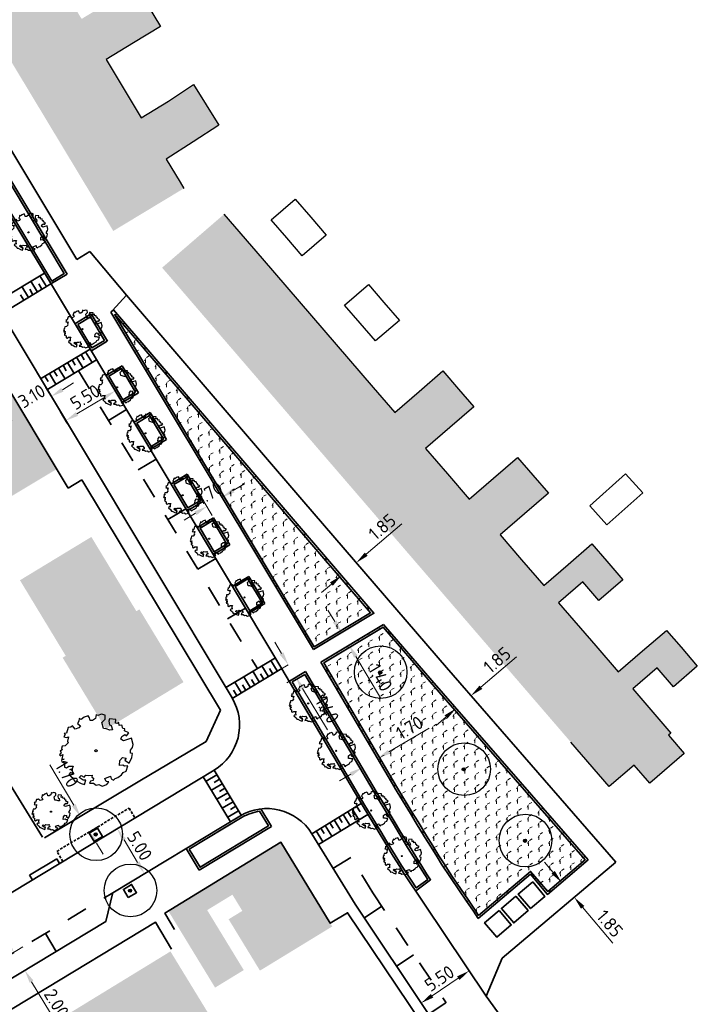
# Model space of a CAD drawing. Header units: metres. Extents: x 133800 to 134314, y 432795 to 433442.
# Tile 5 of 21: x 134230 to 134295, y 432885 to 432979. Entities that reach past the tile are written whole.
import ezdxf

# ---------------------------------------------------------------- set-up
doc = ezdxf.new("R2010")
doc.units = ezdxf.units.M
doc.linetypes.add('DASHED2', pattern=[0.375, 0.25, -0.125])
doc.linetypes.add('XX-HIDDEN', pattern=[4, 2, -2])
doc.layers.get('DEFPOINTS').update_dxf_attribs({"color": 201, "lineweight": 0})
for name, color, linetype in [('4101', 8, 'Continuous'), ('4102', 8, 'Continuous'), ('4111', 8, 'Continuous'), ('4114', 8, 'Continuous'), ('svp_beb_arc bebouwing', 253, 'Continuous')]:
    doc.layers.add(name, color=color, linetype=linetype)
for name, color, linetype, lineweight in [('B-WE-GR-BOOM-S', 90, 'Continuous', 25), ('N-XX-GR-BEPLANTING-A-200', 92, 'Continuous', 18), ('N-XX-GR-BOOM-S', 90, 'Continuous', 25), ('N-XX-GR-HAAG-G', 90, 'GR-HAAG1', 35), ('N-XX-VH-KANTOPSLUITING_ACHTERKANTBAND-G', 50, 'Continuous', 35), ('N-XX-VH-MATERIAALGRENS-G', 7, 'XX-HIDDEN', 35), ('X-XX-AL-M', 7, 'Continuous', 18)]:
    doc.layers.add(name, color=color, linetype=linetype, lineweight=lineweight)
doc.styles.add('NLCS-ISO-M500-T25', font='NLCS-ISO.ttf', dxfattribs={"height": 1.25})
doc.linetypes.add('GR-HAAG1', pattern='A,6,[176,NLCS.shx,S=0.125,R=0,X=0,Y=0],-2', length=8)
doc.dimstyles.new('NLCS-M500-T25-PIJL_L2_H1', dxfattribs={"dimscale": 0.5, "dimtxt": 2.5, "dimasz": 2.5, "dimexe": 2, "dimexo": 2, "dimgap": 0.7, "dimtad": 1, "dimzin": 0, "dimdsep": 46, "dimtxsty": 'NLCS-ISO-M500-T25', "dimcen": 2.5, "dimdle": 2, "dimclrd": 256, "dimclre": 256, "dimclrt": 7, "dimadec": 1, "dimazin": 0, "dimtfac": 1, "dimtdec": 3, "dimtofl": 0, "dimtmove": 0, "dimatfit": 3, "dimfxl": 2, "dimfxlon": 1, "dimtfillclr": 256, "dimtolj": 1, "dimtzin": 0, "dimlwd": -1, "dimlwe": -1, "dimarcsym": 0})
pattern_1 = [(30.5181216, (0, 0), (-0.0104419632, 1.1546531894), [0.288676, -0.866026]), (90.5181216, (0, 0), (-1.0051799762, 0.5682835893), [0.288676, -0.866026]), (240.5181216, (0, 0), (0.010441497, -1.1546531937), [0.25, -1.75])]

# ---------------------------------------------------------------- blocks, each defined once
blk = doc.blocks.new('*D49')
at = {"layer": 'DEFPOINTS', "color": 0, "transparency": 16777216}
for p in [(134228.227, 432888.973), (134230.982, 432888.299), (134229.26, 432887.26)]:
    blk.add_point(p, dxfattribs=at)
at = {"layer": 'X-XX-AL-M', "transparency": 16777216}
for p, q in [((134229.304, 432891.082), (134228.659, 432892.153)), ((134229.093, 432889.495), (134230.806, 432890.528)), ((134230.126, 432887.782), (134231.839, 432888.815)), ((134231.628, 432887.228), (134234.054, 432883.203))]:
    blk.add_line(p, q, dxfattribs=at)
for points in [[(134229.483, 432891.19), (134229.126, 432890.974), (134229.95, 432890.012)], [(134231.806, 432887.336), (134231.449, 432887.121), (134230.982, 432888.299)]]:
    blk.add_solid(points, dxfattribs=at)
at = {"layer": 'X-XX-AL-M', "color": 7, "transparency": 16777216, "insert": (134233.998, 432885.184), "char_height": 1.25, "attachment_point": 5, "rotation": 301.08305, "style": 'NLCS-ISO-M500-T25'}
blk.add_mtext('\\A1;2.00', dxfattribs=at)
blk = doc.blocks.new('*D51')
at = {"layer": 'DEFPOINTS', "color": 0, "transparency": 16777216}
for p in [(134237.348, 432900.31), (134242.352, 432897.488), (134239.929, 432896.028)]:
    blk.add_point(p, dxfattribs=at)
at = {"layer": 'X-XX-AL-M', "transparency": 16777216}
for p, q in [((134238.914, 432901.254), (134240.627, 432902.286)), ((134240.416, 432900.7), (134241.706, 432898.558)), ((134241.495, 432896.972), (134243.208, 432898.004))]:
    blk.add_line(p, q, dxfattribs=at)
for points in [[(134240.594, 432900.807), (134240.237, 432900.592), (134239.77, 432901.77)], [(134241.885, 432898.666), (134241.528, 432898.451), (134242.352, 432897.488)]]:
    blk.add_solid(points, dxfattribs=at)
at = {"layer": 'X-XX-AL-M', "color": 7, "transparency": 16777216, "insert": (134241.902, 432900.122), "char_height": 1.25, "attachment_point": 5, "rotation": 301.08321, "style": 'NLCS-ISO-M500-T25'}
blk.add_mtext('\\A1;5.00', dxfattribs=at)
blk = doc.blocks.new('SGR-BOOM_06')
at = {"linetype": 'Continuous', "flags": 128}
blk.add_lwpolyline([(2.7, 3.52), (2.53, 3.94), (2.2, 4.06), (1.94, 4.52), (1.27, 4.69), (0.86, 4.52), (1.11, 4.27), (1.06, 3.81), (0.23, 3.98), (0.35, 4.32), (0.18, 4.69), (-0.15, 4.61), (-0.49, 4.69), (-1.15, 4.65), (-1.49, 4.48), (-1.95, 4.57), (-2.54, 4.11), (-2.12, 3.9), (-1.99, 3.64), (-1.58, 3.44), (-1.99, 2.89), (-2.54, 2.77), (-2.92, 3.1), (-2.62, 3.22), (-2.87, 3.86), (-3.63, 3.43), (-4, 3.02), (-3.79, 2.85), (-4, 2.51), (-4.42, 2.35), (-4.72, 2.05), (-5.01, 1.21), (-3.88, 0.92), (-3.71, 0.54), (-4, 0.29), (-4.51, 0.29), (-4.6, 0.56), (-5.09, 0.38), (-4.76, -0.17), (-4.93, -0.38), (-4.72, -0.54), (-4.88, -1.01), (-4.53, -1.18), (-4.72, -1.55), (-4.42, -1.59), (-4.29, -1.71), (-4.62, -2.11), (-3.92, -2.68), (-3.67, -2.43), (-3.46, -1.97), (-3.63, -1.76), (-3.42, -1.17), (-3.12, -1.34), (-2.79, -1.76), (-2.5, -2.01), (-2.79, -2.81), (-3.42, -2.93), (-3.67, -3.39), (-3.33, -3.77), (-2.83, -3.9), (-2.77, -4.02), (-2.71, -4.15), (-2.33, -3.73), (-1.83, -3.73), (-1.57, -3.9), (-1.7, -4.27), (-1.7, -4.61), (-1.15, -4.74), (-0.61, -4.69), (-0.49, -4.94), (-0.23, -4.65), (0.1, -4.48), (-0.06, -4.01), (0.27, -3.9), (0.77, -4.02), (0.86, -4.61), (1.15, -4.57), (1.44, -4.74), (2.07, -4.23), (2.37, -4.36), (2.32, -4.15), (2.66, -3.98), (2.41, -3.73), (2.11, -3.64), (2.57, -3.23), (2.62, -2.98), (3.16, -2.85), (3.54, -3.06), (3.79, -2.81), (3.77, -2.63), (4.12, -2.63), (4.12, -2.39), (4.46, -2.26), (4.46, -2.05), (4.08, -2.05), (4.54, -1.59), (4.25, -1.42), (4.63, -1.55), (4.75, -1.26), (4.54, -0.92), (4.84, -0.46), (4.67, -0.25), (4.25, -0.25), (3.75, 0.08), (4.08, 0.29), (4.38, 0.84), (4.54, 0.59), (4.88, 0.71), (4.67, 1.43), (4.71, 1.89), (4.5, 1.97), (4.16, 2.64), (3.83, 3.01), (3.37, 2.6), (3.66, 2.43), (3.91, 1.8), (3.54, 1.72), (3.33, 2.14), (2.99, 2.05), (2.66, 2.31), (2.24, 2.51), (2.45, 2.68), (2.32, 2.93), (2.53, 3.18), (2.87, 3.06), (3.16, 3.23)], close=True, dxfattribs=at)
blk.add_circle((0, 0), 0.15)
blk = doc.blocks.new('SGR-BOOM_KROON-SO')
at = {"ltscale": 0.1}
h = blk.add_hatch(color=256, dxfattribs=at)
edge = h.paths.add_edge_path()
edge.add_arc((0, 0), 0.15, 0, 360)
for radius in [2.5, 0.045]:
    blk.add_circle((0.04, 0.02), radius)
blk.add_circle((0, 0), 0.15, dxfattribs=at)
blk = doc.blocks.new('*D61')
at = {"layer": 'DEFPOINTS', "color": 0, "transparency": 16777216}
for p in [(134256.039, 432917.344), (134256.746, 432916.136), (134256.76, 432916.144)]:
    blk.add_point(p, dxfattribs=at)
at = {"layer": 'X-XX-AL-M', "transparency": 16777216}
for p, q in [((134255.381, 432918.407), (134254.737, 432919.479)), ((134256.025, 432917.336), (134255.168, 432916.821)), ((134256.746, 432916.136), (134255.889, 432915.621)), ((134257.39, 432915.064), (134259.746, 432911.143))]:
    blk.add_line(p, q, dxfattribs=at)
for points in [[(134255.56, 432918.515), (134255.203, 432918.3), (134256.025, 432917.336)], [(134257.568, 432915.172), (134257.211, 432914.957), (134256.746, 432916.136)]]:
    blk.add_solid(points, dxfattribs=at)
at = {"layer": 'X-XX-AL-M', "color": 7, "transparency": 16777216, "insert": (134259.726, 432913.07), "char_height": 1.25, "attachment_point": 5, "rotation": 300.99928, "style": 'NLCS-ISO-M500-T25'}
blk.add_mtext('\\A1;1.40', dxfattribs=at)
blk = doc.blocks.new('*D62')
at = {"layer": 'DEFPOINTS', "color": 0, "transparency": 16777216}
for p in [(134264.511, 432908.426), (134264.623, 432908.237), (134263.158, 432907.374)]:
    blk.add_point(p, dxfattribs=at)
at = {"layer": 'X-XX-AL-M', "transparency": 16777216}
for p, q in [((134265.589, 432909.061), (134269.423, 432911.319)), ((134264.511, 432908.426), (134264.004, 432909.288)), ((134263.047, 432907.564), (134262.539, 432908.425)), ((134261.969, 432906.93), (134260.892, 432906.295))]:
    blk.add_line(p, q, dxfattribs=at)
for points in [[(134265.483, 432909.24), (134265.694, 432908.881), (134264.511, 432908.426)], [(134261.864, 432907.109), (134262.075, 432906.75), (134263.047, 432907.564)]]:
    blk.add_solid(points, dxfattribs=at)
at = {"layer": 'X-XX-AL-M', "color": 7, "transparency": 16777216, "insert": (134267.55, 432911.347), "char_height": 1.25, "attachment_point": 5, "rotation": 30.4907, "style": 'NLCS-ISO-M500-T25'}
blk.add_mtext('\\A1;1.70', dxfattribs=at)
blk = doc.blocks.new('*D63')
at = {"layer": 'DEFPOINTS', "color": 0, "transparency": 16777216}
for p in [(134262.479, 432927.012), (134262.482, 432927.009), (134261.078, 432925.804)]:
    blk.add_point(p, dxfattribs=at)
at = {"layer": 'X-XX-AL-M', "transparency": 16777216}
for p, q in [((134263.427, 432927.826), (134266.804, 432930.725)), ((134262.479, 432927.012), (134261.827, 432927.771)), ((134261.075, 432925.808), (134260.424, 432926.566)), ((134260.126, 432924.994), (134259.178, 432924.179))]:
    blk.add_line(p, q, dxfattribs=at)
for points in [[(134263.292, 432927.985), (134263.563, 432927.668), (134262.479, 432927.012)], [(134259.991, 432925.152), (134260.262, 432924.835), (134261.075, 432925.808)]]:
    blk.add_solid(points, dxfattribs=at)
at = {"layer": 'X-XX-AL-M', "color": 7, "transparency": 16777216, "insert": (134264.955, 432930.422), "char_height": 1.25, "attachment_point": 5, "rotation": 40.63547, "style": 'NLCS-ISO-M500-T25'}
blk.add_mtext('\\A1;1.85', dxfattribs=at)
blk = doc.blocks.new('*D64')
at = {"layer": 'DEFPOINTS', "color": 0, "transparency": 16777216}
for p in [(134282.022, 432896.675), (134283.199, 432895.247), (134283.217, 432895.262)]:
    blk.add_point(p, dxfattribs=at)
at = {"layer": 'X-XX-AL-M', "transparency": 16777216}
for p, q in [((134281.198, 432897.614), (134280.391, 432898.569)), ((134282.005, 432896.66), (134281.241, 432896.014)), ((134283.199, 432895.247), (134282.435, 432894.601)), ((134284.006, 432894.292), (134286.879, 432890.894))]:
    blk.add_line(p, q, dxfattribs=at)
for points in [[(134281.357, 432897.749), (134281.039, 432897.48), (134282.005, 432896.66)], [(134284.165, 432894.427), (134283.847, 432894.158), (134283.199, 432895.247)]]:
    blk.add_solid(points, dxfattribs=at)
at = {"layer": 'X-XX-AL-M', "color": 7, "transparency": 16777216, "insert": (134286.59, 432892.745), "char_height": 1.25, "attachment_point": 5, "rotation": 310.20853, "style": 'NLCS-ISO-M500-T25'}
blk.add_mtext('\\A1;1.85', dxfattribs=at)
blk = doc.blocks.new('*D65')
at = {"layer": 'DEFPOINTS', "color": 0, "transparency": 16777216}
for p in [(134273.382, 432914.383), (134273.387, 432914.377), (134271.977, 432913.179)]:
    blk.add_point(p, dxfattribs=at)
at = {"layer": 'X-XX-AL-M', "transparency": 16777216}
for p, q in [((134274.335, 432915.192), (134277.726, 432918.073)), ((134273.382, 432914.383), (134272.735, 432915.145)), ((134271.972, 432913.185), (134271.324, 432913.948)), ((134271.019, 432912.376), (134270.066, 432911.567))]:
    blk.add_line(p, q, dxfattribs=at)
for points in [[(134274.2, 432915.351), (134274.47, 432915.034), (134273.382, 432914.383)], [(134270.884, 432912.535), (134271.154, 432912.217), (134271.972, 432913.185)]]:
    blk.add_solid(points, dxfattribs=at)
at = {"layer": 'X-XX-AL-M', "color": 7, "transparency": 16777216, "insert": (134275.876, 432917.78), "char_height": 1.25, "attachment_point": 5, "rotation": 40.34153, "style": 'NLCS-ISO-M500-T25'}
blk.add_mtext('\\A1;1.85', dxfattribs=at)
blk = doc.blocks.new('*D66')
at = {"layer": 'DEFPOINTS', "color": 0, "transparency": 16777216}
for p in [(134248.934, 432934.559), (134247.477, 432933.683), (134248.273, 432932.357)]:
    blk.add_point(p, dxfattribs=at)
at = {"layer": 'X-XX-AL-M', "transparency": 16777216}
for p, q in [((134250.802, 432933.877), (134251.873, 432934.521)), ((134249.449, 432933.702), (134250.246, 432932.376)), ((134247.992, 432932.826), (134248.788, 432931.5)), ((134247.202, 432931.714), (134246.13, 432931.07))]:
    blk.add_line(p, q, dxfattribs=at)
for points in [[(134250.695, 432934.055), (134250.909, 432933.698), (134249.731, 432933.233)], [(134247.095, 432931.892), (134247.309, 432931.535), (134248.273, 432932.357)]]:
    blk.add_solid(points, dxfattribs=at)
at = {"layer": 'X-XX-AL-M', "color": 7, "transparency": 16777216, "insert": (134248.5, 432933.631), "char_height": 1.25, "attachment_point": 5, "rotation": 30.99928, "style": 'NLCS-ISO-M500-T25'}
blk.add_mtext('\\A1;1.70', dxfattribs=at)
blk = doc.blocks.new('*D69')
at = {"layer": 'DEFPOINTS', "color": 0, "transparency": 16777216}
for p in [(134261.028, 432920.342), (134261.804, 432919.175), (134261.749, 432919.142)]:
    blk.add_point(p, dxfattribs=at)
at = {"layer": 'X-XX-AL-M', "transparency": 16777216}
for p, q in [((134260.439, 432921.447), (134259.796, 432922.518)), ((134261.083, 432920.375), (134261.94, 432920.89)), ((134261.804, 432919.175), (134262.661, 432919.69)), ((134262.448, 432918.104), (134264.804, 432914.182))]:
    blk.add_line(p, q, dxfattribs=at)
for points in [[(134260.618, 432921.554), (134260.261, 432921.339), (134261.083, 432920.375)], [(134262.627, 432918.211), (134262.269, 432917.996), (134261.804, 432919.175)]]:
    blk.add_solid(points, dxfattribs=at)
at = {"layer": 'X-XX-AL-M', "color": 7, "transparency": 16777216, "insert": (134264.784, 432916.109), "char_height": 1.25, "attachment_point": 5, "rotation": 300.99928, "style": 'NLCS-ISO-M500-T25'}
blk.add_mtext('\\A1;1.40', dxfattribs=at)
blk = doc.blocks.new('*D70')
at = {"layer": 'DEFPOINTS', "color": 0, "transparency": 16777216}
for p in [(134233.764, 432942.332), (134230.822, 432941.209), (134231.107, 432940.735)]:
    blk.add_point(p, dxfattribs=at)
at = {"layer": 'X-XX-AL-M', "transparency": 16777216}
for p, q in [((134233.479, 432942.805), (134232.964, 432943.662)), ((134234.551, 432943.449), (134235.622, 432944.093)), ((134230.822, 432941.209), (134230.307, 432942.066)), ((134229.751, 432940.565), (134228.679, 432939.921))]:
    blk.add_line(p, q, dxfattribs=at)
for points in [[(134234.444, 432943.628), (134234.658, 432943.27), (134233.479, 432942.805)], [(134229.643, 432940.743), (134229.858, 432940.386), (134230.822, 432941.209)]]:
    blk.add_solid(points, dxfattribs=at)
at = {"layer": 'X-XX-AL-M', "color": 7, "transparency": 16777216, "insert": (134231.649, 432942.843), "char_height": 1.25, "attachment_point": 5, "rotation": 30.99928, "style": 'NLCS-ISO-M500-T25'}
blk.add_mtext('\\A1;3.10', dxfattribs=at)
blk = doc.blocks.new('*D72')
at = {"layer": 'DEFPOINTS', "color": 0, "transparency": 16777216}
for p in [(134239.576, 432943.338), (134240.22, 432942.266), (134235.506, 432939.433)]:
    blk.add_point(p, dxfattribs=at)
at = {"layer": 'X-XX-AL-M', "transparency": 16777216}
for p, q in [((134239.705, 432943.123), (134239.061, 432944.195)), ((134235.933, 432941.149), (134238.504, 432942.694)), ((134234.991, 432940.29), (134234.346, 432941.362))]:
    blk.add_line(p, q, dxfattribs=at)
for points in [[(134238.397, 432942.873), (134238.612, 432942.515), (134239.576, 432943.338)], [(134235.826, 432941.327), (134236.04, 432940.97), (134234.862, 432940.505)]]:
    blk.add_solid(points, dxfattribs=at)
at = {"layer": 'X-XX-AL-M', "color": 7, "transparency": 16777216, "insert": (134236.717, 432942.757), "char_height": 1.25, "attachment_point": 5, "rotation": 30.99928, "style": 'NLCS-ISO-M500-T25'}
blk.add_mtext('\\A1;5.50', dxfattribs=at)
blk = doc.blocks.new('*D73')
at = {"layer": 'DEFPOINTS', "color": 0, "transparency": 16777216}
for p in [(134273.224, 432888.259), (134273.277, 432888.18), (134268.707, 432885.12)]:
    blk.add_point(p, dxfattribs=at)
at = {"layer": 'X-XX-AL-M', "transparency": 16777216}
for p, q in [((134273.224, 432888.259), (134272.668, 432889.09)), ((134269.692, 432885.895), (134272.185, 432887.564)), ((134268.654, 432885.199), (134268.097, 432886.03))]:
    blk.add_line(p, q, dxfattribs=at)
for points in [[(134272.069, 432887.737), (134272.301, 432887.391), (134273.224, 432888.259)], [(134269.576, 432886.068), (134269.808, 432885.722), (134268.654, 432885.199)]]:
    blk.add_solid(points, dxfattribs=at)
at = {"layer": 'X-XX-AL-M', "color": 7, "transparency": 16777216, "insert": (134270.396, 432887.539), "char_height": 1.25, "attachment_point": 5, "rotation": 33.80167, "style": 'NLCS-ISO-M500-T25'}
blk.add_mtext('\\A1;5.50', dxfattribs=at)
blk = doc.blocks.new('*D198')
at = {"layer": 'DEFPOINTS', "color": 0, "transparency": 16777216}
for p in [(134235.772, 432902.633), (134236.27, 432902.931), (134236.644, 432901.174)]:
    blk.add_point(p, dxfattribs=at)
at = {"layer": 'X-XX-AL-M', "transparency": 16777216}
for p, q in [((134235.629, 432904.004), (134233.346, 432907.823)), ((134236.27, 432902.931), (134237.128, 432903.444)), ((134237.142, 432901.472), (134238.001, 432901.985)), ((134237.784, 432900.399), (134238.425, 432899.326))]:
    blk.add_line(p, q, dxfattribs=at)
for points in [[(134235.808, 432904.111), (134235.45, 432903.897), (134236.27, 432902.931)], [(134237.962, 432900.506), (134237.605, 432900.292), (134237.142, 432901.472)]]:
    blk.add_solid(points, dxfattribs=at)
at = {"layer": 'X-XX-AL-M', "color": 7, "transparency": 16777216, "insert": (134235.003, 432906.95), "char_height": 1.25, "attachment_point": 5, "rotation": 300.86796, "style": 'NLCS-ISO-M500-T25'}
blk.add_mtext('\\A1;1.70', dxfattribs=at)

msp = doc.modelspace()

# ---------------------------------------------------------------- hatches: boundary and pattern name
at = {"layer": 'N-XX-GR-BEPLANTING-A-200'}
h = msp.add_hatch(dxfattribs=at)
h.set_pattern_fill('AGR-BEPLANTING_SOORT_01', color=256, scale=0.2, angle=-29.48188, pattern_type=2)
h.set_pattern_definition(pattern_1)
h.paths.add_polyline_path([(134239.412, 432951.055), (134239.157, 432950.83), (134258.418, 432918.774), (134264.16, 432922.224), (134256.099, 432931.587)])
h = msp.add_hatch(dxfattribs=at)
h.set_pattern_fill('AGR-BEPLANTING_SOORT_01', color=256, scale=0.2, angle=-29.48188, pattern_type=2)
h.set_pattern_definition(pattern_1)
h.paths.add_polyline_path([(134269.654, 432915.843), (134265.087, 432921.147), (134259.129, 432917.568), (134266.145, 432905.652), (134267.638, 432903.198), (134268.189, 432902.293), (134268.988, 432900.979), (134269.591, 432900.011), (134270.168, 432899.09), (134270.602, 432898.397), (134271.446, 432897.122), (134272.23, 432895.963), (134272.975, 432894.862), (134273.619, 432893.911), (134274.078, 432893.232), (134279.039, 432897.426), (134280.659, 432895.522), (134284.526, 432898.791)])
at = {"layer": 'svp_beb_arc bebouwing'}
h = msp.add_hatch(color=256, dxfattribs=at)
h.dxf.hatch_style = 1
h.paths.add_polyline_path([(134233.007, 432984.27), (134235.618, 432985.845), (134238.187, 432987.395), (134237.093, 432989.21), (134235.864, 432991.248), (134233.295, 432989.699), (134234.457, 432987.772), (134231.845, 432986.197), (134229.103, 432990.744), (134226.294, 432995.402), (134223.521, 433000), (134223.484, 433000.061), (134223.295, 433000.375), (134220.929, 433004.298), (134214.23, 433000.258), (134214.386, 433000), (134216.785, 432996.021), (134219.595, 432991.362), (134222.404, 432986.704), (134225.213, 432982.045), (134228.022, 432977.387), (134230.832, 432972.728), (134233.641, 432968.07), (134236.45, 432963.412), (134239.393, 432958.531), (134246.092, 432962.571), (134245.74, 432963.154), (134244.412, 432965.357), (134246.979, 432967.006), (134249.43, 432968.58), (134248.22, 432970.51), (134247.01, 432972.44), (134244.655, 432970.859), (134242.043, 432969.284), (134240.34, 432972.11), (134238.705, 432974.82), (134241.317, 432976.395), (134243.886, 432977.944), (134242.711, 432979.893), (134241.563, 432981.798), (134238.994, 432980.248), (134236.382, 432978.672)])
h = msp.add_hatch(color=256, dxfattribs=at)
h.dxf.hatch_style = 1
h.paths.add_polyline_path([(134291.081, 432917.027), (134292.631, 432915.229), (134294.904, 432917.187), (134293.354, 432918.986), (134291.966, 432920.596), (134289.693, 432918.637), (134287.383, 432916.646), (134285.247, 432919.124), (134281.724, 432923.211), (134284.034, 432925.202), (134285.552, 432923.442), (134287.824, 432925.4), (134286.306, 432927.161), (134284.886, 432928.809), (134282.614, 432926.85), (134280.304, 432924.858), (134278.2, 432927.299), (134276.161, 432929.664), (134278.472, 432931.655), (134280.745, 432933.613), (134279.26, 432935.336), (134277.807, 432937.022), (134275.534, 432935.063), (134273.224, 432933.072), (134271.153, 432935.474), (134269.082, 432937.877), (134271.393, 432939.868), (134273.665, 432941.826), (134272.212, 432943.512), (134270.727, 432945.235), (134268.455, 432943.276), (134266.145, 432941.284), (134264.107, 432943.649), (134260.583, 432947.737), (134257.06, 432951.824), (134253.536, 432955.912), (134249.915, 432960.113), (134244.034, 432955.043), (134247.655, 432950.842), (134251.179, 432946.755), (134254.702, 432942.667), (134258.225, 432938.58), (134261.749, 432934.492), (134265.273, 432930.404), (134268.796, 432926.317), (134272.32, 432922.229), (134275.843, 432918.142), (134279.366, 432914.054), (134282.889, 432909.967), (134286.52, 432905.755), (134288.903, 432907.809), (134290.386, 432906.088), (134293.662, 432908.912), (134292.17, 432910.643), (134292.392, 432910.835), (134288.771, 432915.036)])
h = msp.add_hatch(color=256, dxfattribs=at)
h.dxf.hatch_style = 1
h.paths.add_polyline_path([(134231.114, 432940.649), (134228.34, 432945.27), (134220.983, 432940.854), (134222.651, 432938.076), (134219.95, 432936.454), (134217.507, 432934.987), (134218.613, 432933.144)])
h = msp.add_hatch(color=256, dxfattribs=at)
h.dxf.hatch_style = 1
h.paths.add_polyline_path([(134233.971, 432935.891), (134231.114, 432940.649), (134218.613, 432933.144), (134219.72, 432931.301), (134222.163, 432932.768), (134224.863, 432934.39), (134226.614, 432931.474)])
h = msp.add_hatch(color=256, dxfattribs=at)
h.dxf.hatch_style = 1
h.paths.add_polyline_path([(134237.307, 432929.472), (134230.522, 432925.357), (134234.876, 432918.176), (134234.924, 432918.097), (134241.639, 432922.326), (134241.585, 432922.417)])
h = msp.add_hatch(color=256, dxfattribs=at)
h.dxf.hatch_style = 1
h.paths.add_polyline_path([(134241.873, 432922.592), (134241.585, 432922.417), (134241.639, 432922.326), (134234.924, 432918.097), (134234.876, 432918.176), (134234.582, 432917.998), (134238.697, 432911.212), (134246.065, 432915.68)])
h = msp.add_hatch(color=256, dxfattribs=at)
h.dxf.hatch_style = 1
h.paths.add_polyline_path([(134255.327, 432900.458), (134244.635, 432893.93), (134244.763, 432893.72), (134249.069, 432886.666), (134251.795, 432888.33), (134248.317, 432894.027), (134250.717, 432895.492), (134251.657, 432893.953), (134250.355, 432893.158), (134253.333, 432888.279), (134260.202, 432892.473), (134260.017, 432892.777)])
h = msp.add_hatch(color=256, dxfattribs=at)
h.dxf.hatch_style = 1
h.paths.add_polyline_path([(134254.657, 432874.021), (134253.201, 432876.412), (134249.13, 432883.065), (134244.827, 432890.104), (134239.627, 432886.924), (134234.555, 432883.823), (134229.483, 432880.722), (134224.411, 432877.621), (134219.34, 432874.52), (134214.268, 432871.419), (134218.572, 432864.38), (134213.548, 432861.309), (134217.645, 432854.672), (134222.641, 432857.726), (134224.101, 432855.338), (134229.171, 432858.438), (134234.244, 432861.54), (134239.317, 432864.642), (134244.389, 432867.743), (134249.459, 432870.843)])

# ---------------------------------------------------------------- linework, layer by layer
at = {"layer": '4101'}
for points in [[(134242.711, 432979.893), (134243.886, 432977.944), (134241.317, 432976.395)], [(134238.705, 432974.82), (134240.34, 432972.11)], [(134240.34, 432972.11), (134242.043, 432969.284)], [(134244.655, 432970.859), (134247.01, 432972.44), (134248.22, 432970.51)], [(134248.22, 432970.51), (134249.43, 432968.58), (134246.979, 432967.006)], [(134244.412, 432965.357), (134245.74, 432963.154)], [(134245.74, 432963.154), (134246.092, 432962.571)], [(134249.915, 432960.113), (134253.536, 432955.912)], [(134253.536, 432955.912), (134257.06, 432951.824)], [(134257.06, 432951.824), (134260.583, 432947.737)], [(134260.583, 432947.737), (134264.107, 432943.649)], [(134268.455, 432943.276), (134270.727, 432945.235), (134272.212, 432943.512)], [(134264.107, 432943.649), (134266.145, 432941.284)], [(134272.212, 432943.512), (134273.665, 432941.826), (134271.393, 432939.868)], [(134269.082, 432937.877), (134271.153, 432935.474)], [(134275.534, 432935.063), (134277.807, 432937.022), (134279.26, 432935.336)], [(134271.153, 432935.474), (134273.224, 432933.072)], [(134279.26, 432935.336), (134280.745, 432933.613), (134278.472, 432931.655)], [(134276.161, 432929.664), (134278.2, 432927.299)], [(134282.614, 432926.85), (134284.886, 432928.809), (134286.306, 432927.161)], [(134278.2, 432927.299), (134280.304, 432924.858)], [(134286.306, 432927.161), (134287.824, 432925.4), (134285.552, 432923.442), (134284.034, 432925.202)], [(134281.724, 432923.211), (134285.247, 432919.124)], [(134289.693, 432918.637), (134291.966, 432920.596), (134293.354, 432918.986)], [(134285.247, 432919.124), (134287.383, 432916.646)], [(134293.354, 432918.986), (134294.904, 432917.187), (134292.631, 432915.229), (134291.081, 432917.027)], [(134288.771, 432915.036), (134292.392, 432910.835), (134292.17, 432910.643), (134293.662, 432908.912), (134290.386, 432906.088), (134288.903, 432907.809), (134286.52, 432905.755), (134282.889, 432909.967)]]:
    msp.add_lwpolyline(points, dxfattribs=at)
at = {"layer": '4102'}
for points in [[(134255.874, 432957.871), (134254.405, 432959.575), (134256.685, 432961.54), (134258.154, 432959.836)], [(134258.154, 432959.836), (134259.623, 432958.131)], [(134259.623, 432958.131), (134257.343, 432956.166), (134255.874, 432957.871)], [(134261.375, 432951.489), (134263.648, 432953.448), (134265.117, 432951.744)], [(134262.844, 432949.785), (134261.375, 432951.489)], [(134265.117, 432951.744), (134266.586, 432950.039), (134264.313, 432948.081), (134262.844, 432949.785)]]:
    msp.add_lwpolyline(points, dxfattribs=at)
at = {"layer": '4111'}
for points in [[(134241.317, 432976.395), (134238.705, 432974.82)], [(134242.043, 432969.284), (134244.655, 432970.859)], [(134246.979, 432967.006), (134244.412, 432965.357)], [(134266.145, 432941.284), (134268.455, 432943.276)], [(134271.393, 432939.868), (134269.082, 432937.877)], [(134273.224, 432933.072), (134275.534, 432935.063)], [(134278.472, 432931.655), (134276.161, 432929.664)], [(134280.304, 432924.858), (134282.614, 432926.85)], [(134284.034, 432925.202), (134281.724, 432923.211)], [(134287.383, 432916.646), (134289.693, 432918.637)], [(134291.081, 432917.027), (134288.771, 432915.036)]]:
    msp.add_lwpolyline(points, dxfattribs=at)
at = {"layer": '4114'}
msp.add_lwpolyline([(134284.674, 432932.434), (134288.086, 432935.474), (134289.712, 432933.649), (134286.3, 432930.609)], close=True, dxfattribs=at)
at = {"layer": 'N-XX-GR-HAAG-G', "ltscale": 0.2, "flags": 128}
for points in [[(134225.073, 432967.864), (134233.537, 432953.778), (134234.735, 432954.498), (134226.273, 432968.585)], [(134239.506, 432950.639), (134255.947, 432931.457), (134263.854, 432922.273), (134258.487, 432919.048)], [(134241.51, 432943.226), (134240.171, 432945.454), (134238.971, 432944.733), (134240.31, 432942.505)], [(134244.179, 432938.783), (134242.979, 432938.062), (134241.64, 432940.291), (134242.84, 432941.012)], [(134245.158, 432934.436), (134246.488, 432932.222), (134247.688, 432932.943), (134246.358, 432935.157)], [(134250.184, 432928.789), (134248.984, 432928.068), (134247.645, 432930.297), (134248.845, 432931.018)], [(134250.967, 432924.767), (134252.167, 432925.489), (134253.563, 432923.165), (134252.363, 432922.444)], [(134257.602, 432916.417), (134264.509, 432904.686), (134266.015, 432902.21), (134266.566, 432901.305), (134267.37, 432899.983), (134267.98, 432899.005), (134268.558, 432898.081), (134269.004, 432897.369), (134269.281, 432896.95), (134268.194, 432896.132), (134267.153, 432897.687), (134266.792, 432898.263), (134266.178, 432899.249), (134265.369, 432900.578), (134264.819, 432901.483), (134263.313, 432903.958), (134256.402, 432915.696)], [(134237.576, 432900.558), (134237.106, 432901.336), (134237.885, 432901.806), (134238.354, 432901.028)], [(134240.821, 432895.212), (134240.351, 432895.99), (134241.13, 432896.46), (134241.599, 432895.682)]]:
    msp.add_lwpolyline(points, close=True, dxfattribs=at)
for points in [[(134236.017, 432949.649), (134237.358, 432947.417), (134238.559, 432948.138), (134237.217, 432950.37), (134236.017, 432949.649)], [(134269.502, 432915.713), (134265.045, 432920.889), (134259.402, 432917.498), (134266.317, 432905.754), (134267.809, 432903.302), (134268.36, 432902.397), (134269.158, 432901.084), (134269.761, 432900.117), (134270.338, 432899.196), (134270.77, 432898.506), (134271.612, 432897.233), (134272.396, 432896.075), (134273.141, 432894.974), (134273.784, 432894.023), (134274.119, 432893.529), (134279.062, 432897.707), (134280.682, 432895.804), (134284.242, 432898.813), (134269.503, 432915.712)]]:
    msp.add_lwpolyline(points, dxfattribs=at)
msp.add_lwpolyline([(134246.602, 432899.817), (134247.636, 432898.105), (134254.142, 432902.034), (134253.305, 432903.42, 0.089931), (134251.658, 432902.864)], format="xyb", close=True, dxfattribs=at)
at = {"layer": 'N-XX-VH-KANTOPSLUITING_ACHTERKANTBAND-G'}
for p, q in [((134203.682, 433003.076), (134235.405, 432950.279)), ((134198.933, 433000.302), (134250.681, 432914.177)), ((134211.529, 432973.319), (134235.094, 432934.099)), ((134226.341, 432968.859), (134235.009, 432954.429)), ((134227.627, 432969.632), (134235.924, 432955.82)), ((134237.173, 432956.57), (134235.924, 432955.82)), ((134237.173, 432956.57), (134240.661, 432952.441)), ((134232.851, 432954.532), (134228.136, 432951.7)), ((134231.564, 432953.759), (134232.182, 432952.731)), ((134232.421, 432954.274), (134233.039, 432953.246)), ((134233.468, 432953.503), (134235.009, 432954.429)), ((134233.469, 432953.504), (134228.754, 432950.671)), ((134230.707, 432953.244), (134231.325, 432952.216)), ((134231.445, 432952.988), (134231.754, 432952.473)), ((134232.302, 432953.503), (134232.611, 432952.988)), ((134230.588, 432952.473), (134230.897, 432951.958)), ((134240.661, 432952.441), (134239.32, 432950.974)), ((134235.405, 432950.279), (134255.426, 432916.958)), ((134237.285, 432950.645), (134235.743, 432949.717)), ((134237.285, 432950.645), (134235.743, 432949.717)), ((134237.285, 432950.645), (134238.833, 432948.069)), ((134237.285, 432950.645), (134238.833, 432948.069)), ((134239.157, 432950.83), (134258.418, 432918.774)), ((134237.186, 432947.315), (134232.472, 432944.483)), ((134237.804, 432946.287), (134233.09, 432943.454)), ((134235.472, 432946.285), (134235.781, 432945.771)), ((134235.9, 432946.543), (134236.518, 432945.514)), ((134236.329, 432946.8), (134236.638, 432946.286)), ((134236.758, 432947.058), (134237.376, 432946.029)), ((134234.186, 432945.513), (134234.804, 432944.484)), ((134234.615, 432945.77), (134234.924, 432945.256)), ((134235.043, 432946.028), (134235.661, 432944.999)), ((134238.699, 432944.803), (134240.242, 432945.73)), ((134240.239, 432945.729), (134241.784, 432943.157)), ((134240.239, 432945.729), (134241.784, 432943.157)), ((134232.9, 432944.74), (134233.209, 432944.226)), ((134233.329, 432944.998), (134233.947, 432943.969)), ((134233.757, 432945.255), (134234.066, 432944.741)), ((134240.244, 432942.232), (134241.787, 432943.159)), ((134241.366, 432940.359), (134242.909, 432941.286)), ((134242.909, 432941.286), (134244.254, 432939.046)), ((134242.909, 432941.286), (134244.254, 432939.046)), ((134244.254, 432939.046), (134244.454, 432938.715)), ((134244.254, 432939.046), (134244.454, 432938.715)), ((134242.921, 432937.794), (134244.454, 432938.715)), ((134244.847, 432934.496, 1.381), (134246.421, 432935.441, 1.381)), ((134246.421, 432935.441), (134247.963, 432932.875)), ((134246.421, 432935.441), (134247.963, 432932.875)), ((134236.402, 432934.885), (134235.094, 432934.099)), ((134236.402, 432934.885), (134249.575, 432913.012)), ((134247.963, 432932.875), (134246.42, 432931.948)), ((134247.37, 432930.365), (134248.913, 432931.293)), ((134248.913, 432931.293), (134250.458, 432928.721)), ((134248.913, 432931.293), (134250.458, 432928.721)), ((134248.915, 432927.794), (134250.458, 432928.721)), ((134250.719, 432924.792, 1.416), (134252.262, 432925.719)), ((134252.262, 432925.719), (134253.807, 432923.148)), ((134252.262, 432925.719), (134253.807, 432923.148)), ((134252.264, 432922.221, 1.416), (134253.807, 432923.148, 1.416)), ((134259.129, 432917.568), (134265.087, 432921.147)), ((134265.087, 432921.147), (134269.654, 432915.843)), ((134250.086, 432915.167), (134254.8, 432918)), ((134254.371, 432917.742), (134254.966, 432916.752)), ((134259.129, 432917.568), (134266.158, 432905.63)), ((134250.702, 432914.138), (134255.418, 432916.971)), ((134252.657, 432916.712), (134253.252, 432915.722)), ((134253.395, 432916.455), (134253.681, 432915.98)), ((134253.514, 432917.227), (134254.109, 432916.237)), ((134254.252, 432916.971), (134254.538, 432916.495)), ((134255.426, 432916.958), (134263.142, 432903.854)), ((134256.129, 432915.765), (134257.672, 432916.692)), ((134257.672, 432916.692), (134264.693, 432904.767)), ((134250.943, 432915.682), (134251.538, 432914.692)), ((134251.68, 432915.425), (134251.966, 432914.949)), ((134251.8, 432916.197), (134252.395, 432915.207)), ((134252.538, 432915.94), (134252.824, 432915.465)), ((134269.654, 432915.843), (134284.526, 432898.791)), ((134250.823, 432914.91), (134251.109, 432914.434)), ((134249.575, 432913.012), (134248.234, 432910.038)), ((134173.832, 432862.02), (134248.976, 432907.32)), ((134248.976, 432907.32), (134251.558, 432903.038)), ((134247.948, 432906.7), (134250.53, 432902.418)), ((134248.207, 432906.272), (134249.234, 432906.891)), ((134248.979, 432906.154), (134249.492, 432906.463)), ((134248.723, 432905.416), (134249.751, 432906.035)), ((134249.239, 432904.559), (134250.267, 432905.179)), ((134249.495, 432905.297), (134250.009, 432905.607)), ((134249.755, 432903.703), (134250.783, 432904.322)), ((134250.011, 432904.441), (134250.525, 432904.75)), ((134250.272, 432902.846), (134251.299, 432903.466)), ((134250.527, 432903.584), (134251.041, 432903.894)), ((134254.417, 432901.966), (134253.404, 432903.642)), ((134258.26, 432901.285), (134262.959, 432904.144)), ((134261.991, 432902.853), (134261.67, 432903.376)), ((134262.732, 432902.601), (134262.096, 432903.638)), ((134262.846, 432903.372), (134262.522, 432903.899)), ((134239.358, 432895.683), (134251.417, 432902.953)), ((134258.884, 432900.26), (134263.583, 432903.119)), ((134260.283, 432901.813), (134259.965, 432902.331)), ((134261.023, 432901.562), (134260.391, 432902.592)), ((134261.137, 432902.333), (134260.817, 432902.854)), ((134261.878, 432902.081), (134261.244, 432903.115)), ((134259.315, 432900.522), (134258.686, 432901.546)), ((134259.428, 432901.293), (134259.113, 432901.808)), ((134260.169, 432901.042), (134259.539, 432902.069)), ((134255.327, 432900.458), (134255.327, 432900.458)), ((134262.369, 432894.587), (134258.26, 432901.285)), ((134282.805, 432900.731), (134282.79, 432900.719)), ((134247.568, 432897.83), (134246.328, 432899.885)), ((134231.444, 432897.334), (134234.013, 432898.883)), ((134234.013, 432898.883), (134234.271, 432898.455)), ((134276.352, 432889.459), (134287.155, 432898.591)), ((134231.444, 432897.334), (134231.702, 432896.906)), ((134262.369, 432894.587), (134269.379, 432884.116)), ((134274.844, 432885.84), (134278.534, 432880.794))]:
    msp.add_line(p, q, dxfattribs=at)
for points in [[(134240.661, 432952.441), (134257.502, 432932.793), (134271.052, 432917.055), (134287.155, 432898.591)], [(134239.157, 432950.83), (134239.412, 432951.055), (134256.099, 432931.587), (134264.16, 432922.224), (134258.418, 432918.774)], [(134237.31, 432947.154), (134238.813, 432948.058)], [(134218.512, 432923.897), (134232.666, 432900.948)], [(134232.839, 432900.88), (134241.901, 432906.297), (134248.234, 432910.038)], [(134266.132, 432905.673), (134267.638, 432903.198), (134268.189, 432902.293), (134268.988, 432900.979), (134269.591, 432900.011), (134270.168, 432899.09), (134270.602, 432898.397), (134271.446, 432897.122), (134272.23, 432895.963), (134272.975, 432894.862), (134273.619, 432893.911), (134274.078, 432893.232)], [(134264.68, 432904.79), (134266.186, 432902.314), (134266.736, 432901.409), (134267.54, 432900.088), (134268.149, 432899.111), (134268.728, 432898.187), (134269.173, 432897.477), (134269.552, 432896.904), (134268.145, 432895.845)], [(134263.142, 432903.854), (134264.648, 432901.379), (134265.199, 432900.474), (134266.008, 432899.144), (134266.623, 432898.157), (134266.985, 432897.578), (134274.844, 432885.84), (134276.352, 432889.459)], [(134247.568, 432897.83), (134254.417, 432901.966)], [(134245.203, 432892.171), (134244.3, 432893.737), (134255.322, 432900.467), (134260.017, 432892.777), (134261.656, 432893.777), (134269.874, 432881.584), (134269.258, 432879.148), (134271.466, 432875.952)], [(134284.526, 432898.791), (134280.659, 432895.522), (134279.039, 432897.426), (134274.078, 432893.232)], [(134207.671, 432876.581), (134207.671, 432876.581), (134210.419, 432875.902), (134238.68, 432892.94), (134239.358, 432895.684)], [(134207.299, 432871.135), (134207.513, 432871.266), (134231.773, 432885.858), (134243.392, 432892.891), (134244.928, 432890.32)]]:
    msp.add_lwpolyline(points, dxfattribs=at)
at = {"layer": 'N-XX-VH-KANTOPSLUITING_ACHTERKANTBAND-G', "linetype": 'DASHED2'}
msp.add_lwpolyline([(134234.599, 432898.653), (134234.024, 432899.607), (134240.89, 432903.712), (134241.45, 432902.783)], dxfattribs=at)
at = {"layer": 'N-XX-VH-KANTOPSLUITING_ACHTERKANTBAND-G'}
for points in [[(134279.263, 432896.706), (134277.889, 432895.543), (134279.053, 432894.169), (134280.426, 432895.333)], [(134277.66, 432895.349), (134276.287, 432894.186), (134277.45, 432892.812), (134278.824, 432893.976)], [(134276.058, 432893.992), (134274.684, 432892.829), (134275.848, 432891.455), (134277.221, 432892.618)]]:
    msp.add_lwpolyline(points, close=True, dxfattribs=at)
for centre, start, end in [((134246.395, 432911.602), 301.08304, 30.99928), ((134253.998, 432898.671), 31.52494, 121.08321)]:
    msp.add_arc(centre, 5, start, end, dxfattribs=at)
at = {"layer": 'N-XX-VH-MATERIAALGRENS-G'}
for p, q in [((134236.09, 432945.257), (134237.804, 432946.287)), ((134236.09, 432945.257), (134253.086, 432916.97)), ((134238.922, 432940.542), (134240.637, 432941.572)), ((134241.755, 432935.828), (134243.469, 432936.858)), ((134244.588, 432931.113), (134246.302, 432932.143)), ((134247.42, 432926.399), (134249.135, 432927.429)), ((134250.253, 432921.684), (134251.967, 432922.714)), ((134260.273, 432897.988), (134261.985, 432899.038)), ((134264.053, 432895.667), (134261.985, 432899.038)), ((134207.671, 432876.581), (134239.358, 432895.683)), ((134264.053, 432895.667), (134271.041, 432885.229)), ((134264.879, 432894.362), (134263.196, 432893.235)), ((134233.97, 432890.1), (134232.938, 432891.813)), ((134267.939, 432889.792), (134266.256, 432888.665)), ((134270.998, 432885.221), (134269.315, 432884.095))]:
    msp.add_line(p, q, dxfattribs=at)

# ---------------------------------------------------------------- block references
at = {"layer": 'B-WE-GR-BOOM-S', "linetype": 'Continuous'}
for p in [(134264.766, 432916.602), (134272.702, 432907.392), (134237.725, 432901.214), (134278.527, 432900.612), (134240.985, 432895.877)]:
    msp.add_blockref('SGR-BOOM_KROON-SO', p, dxfattribs=at)
at = {"layer": 'N-XX-GR-BOOM-S', "rotation": 213.0148718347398}
for p, xscale, yscale, zscale in [((134231.326, 432958.4, 0.859), 0.3648529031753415, 0.3648529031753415, 0.3648529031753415), ((134236.474, 432949.203, 0.825), 0.3648529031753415, 0.3648529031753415, 0.3648529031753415), ((134239.747, 432943.683, 0.847), 0.3648529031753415, 0.3648529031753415, 0.3648529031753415), ((134242.463, 432939.313, 0.876), 0.3648529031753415, 0.3648529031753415, 0.3648529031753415), ((134245.985, 432933.43, 1.381), 0.3648529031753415, 0.3648529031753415, 0.3648529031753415), ((134248.509, 432929.299), 0.3648529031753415, 0.3648529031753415, 0.3648529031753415), ((134251.857, 432923.726, 1.416), 0.3648529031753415, 0.3648529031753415, 0.3648529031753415), ((134257.917, 432913.666, 1.465), 0.3648529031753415, 0.3648529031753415, 0.3648529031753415), ((134237.751, 432909.161), 0.6955700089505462, 0.6955700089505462, 0.6955700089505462), ((134260.574, 432909.153, 1.532), 0.3648529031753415, 0.3648529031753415, 0.3648529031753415), ((134233.475, 432903.372), 0.3648529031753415, 0.3648529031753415, 0.3648529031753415), ((134263.901, 432903.493, 1.926), 0.3648529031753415, 0.3648529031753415, 0.3648529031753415), ((134266.821, 432899.159, 1.915), 0.3648529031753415, 0.3648529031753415, 0.3648529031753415)]:
    msp.add_blockref('SGR-BOOM_06', p, dxfattribs=dict(at, xscale=xscale, yscale=yscale, zscale=zscale))

# ---------------------------------------------------------------- dimensions: what is measured, and where the dimension line sits
at = {"layer": 'X-XX-AL-M'}
for base, p1, p2, angle, picture, middle in [((134230.822, 432941.209), (134233.764, 432942.332), (134231.107, 432940.735), 210.99928, '*D70', (134232.151, 432942.007)), ((134248.273, 432932.357), (134248.934, 432934.559), (134247.477, 432933.683), 210.99928, '*D66', (134249.002, 432932.795)), ((134242.352, 432897.488), (134237.348, 432900.31), (134239.929, 432896.028), 301.08321, '*D51', (134241.067, 432899.618))]:
    dim = msp.add_linear_dim(base=base, p1=p1, p2=p2, angle=angle, dimstyle='NLCS-M500-T25-PIJL_L2_H1', dxfattribs=at)
    dim.commit()
    dim.dimension.update_dxf_attribs({"geometry": picture, "text_midpoint": middle, "dimtype": 161})
for p1, p2, distance, picture, middle in [((134235.506, 432939.433), (134240.22, 432942.266), 1.251, '*D72', (134236.717, 432942.757)), ((134261.078, 432925.804), (134262.482, 432927.009), 0.005, '*D63', (134264.955, 432930.422)), ((134261.028, 432920.342), (134261.749, 432919.142), 0.064, '*D69', (134264.784, 432916.109)), ((134256.039, 432917.344), (134256.76, 432916.144), -0.017, '*D61', (134259.726, 432913.07)), ((134271.977, 432913.179), (134273.387, 432914.377), 0.008, '*D65', (134275.876, 432917.78)), ((134263.158, 432907.374), (134264.623, 432908.237), 0.22, '*D62', (134267.55, 432911.347)), ((134236.644, 432901.174), (134235.772, 432902.633), -0.58, '*D198', (134235.003, 432906.95)), ((134282.022, 432896.675), (134283.217, 432895.262), -0.023, '*D64', (134286.59, 432892.745)), ((134228.227, 432888.973), (134229.26, 432887.26), 2.011, '*D49', (134233.998, 432885.184)), ((134268.707, 432885.12), (134273.277, 432888.18), 0.096, '*D73', (134270.396, 432887.539))]:
    dim = msp.add_aligned_dim(p1=p1, p2=p2, distance=distance, dimstyle='NLCS-M500-T25-PIJL_L2_H1', dxfattribs=at)
    dim.commit()
    dim.dimension.update_dxf_attribs({"geometry": picture, "text_midpoint": middle})

doc.saveas('drawing.dxf')
